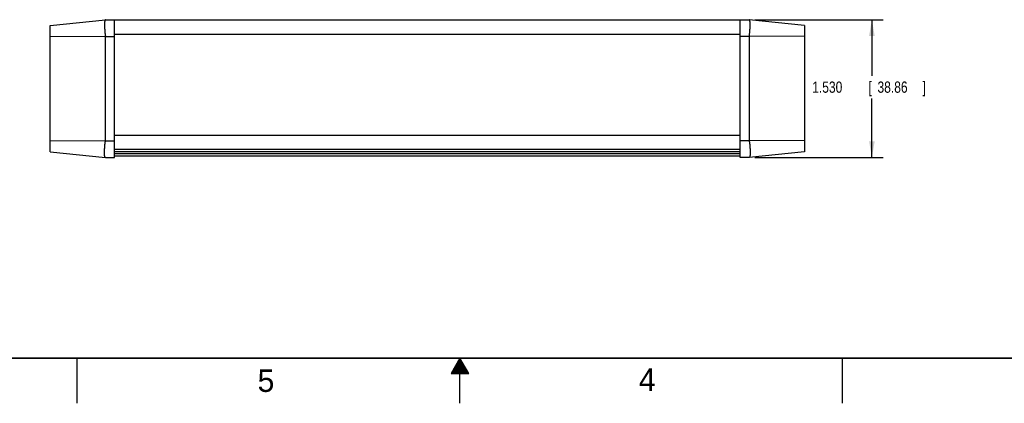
# Model space of a CAD drawing. Header units: inches. Extents: x 0 to 34, y 0 to 22.
# Tile 5 of 13: x 12.1 to 23, y 0 to 4.3. Entities that reach past the tile are written whole.
import ezdxf

# ---------------------------------------------------------------- set-up
doc = ezdxf.new("R2010")
doc.units = ezdxf.units.IN
doc.header["$LTSCALE"] = 1.87
doc.header["$MEASUREMENT"] = 0
doc.layers.get('0').update_dxf_attribs({"linetype": 'CONTINUOUS'})
doc.layers.add('DIMENSIONS', color=7, linetype='CONTINUOUS')
doc.styles.get("Standard").update_dxf_attribs({"font": 'txt', "width": 0.8})
doc.dimstyles.new('DIMSTYLE_1', dxfattribs={"dimtxt": 0.125, "dimasz": 0.18, "dimexe": 0.18, "dimexo": 0.0625, "dimgap": 0.09, "dimtad": 0, "dimtih": 1, "dimtoh": 1, "dimdec": 3, "dimzin": 4, "dimdsep": 46, "dimtxsty": 'STANDARD', "dimblk": '_FILLED', "dimblk1": '_FILLED', "dimblk2": '_FILLED', "dimcen": 0.09, "dimadec": 0, "dimazin": 0, "dimtp": 0.01, "dimtm": 0.01, "dimtfac": 1, "dimtdec": 3, "dimtofl": 0, "dimtmove": 0, "dimatfit": 3, "dimldrblk": '_FILLED', "dimfxl": 1, "dimtolj": 1, "dimtzin": 4, "dimarcsym": 0})

# ---------------------------------------------------------------- blocks, each defined once
blk = doc.blocks.new('_FILLED')
at = {"color": 0, "linetype": 'BYBLOCK'}
blk.add_solid([(0, 0), (-1, 0.174), (-1, -0.174)], dxfattribs=at)
blk = doc.blocks.new('*D8')
at = {"layer": 'DIMENSIONS', "color": 2, "linetype": 'CONTINUOUS'}
for p, q in [((20.276, 4.257), (21.701, 4.257)), ((21.576, 4.257), (21.576, 3.633)), ((21.576, 2.727), (21.576, 3.383)), ((20.276, 2.727), (21.701, 2.727))]:
    blk.add_line(p, q, dxfattribs=at)
at = {"layer": 'DIMENSIONS', "color": 2, "linetype": 'CONTINUOUS', "xscale": 0.18, "yscale": 0.18, "zscale": 0.18}
for p, rotation in [((21.576, 4.257), 90), ((21.576, 2.727), 270)]:
    blk.add_blockref('_FILLED', p, dxfattribs=dict(at, rotation=rotation))
at = {"layer": 'DIMENSIONS', "color": 2, "linetype": 'CONTINUOUS', "width": 0.8}
for s, p in [('1.530', (20.913, 3.446)), ('[', (21.538, 3.446)), ('38.86', (21.638, 3.446)), (']', (22.138, 3.446))]:
    blk.add_text(s, height=0.125, dxfattribs=at).set_placement(p)

msp = doc.modelspace()

# ---------------------------------------------------------------- linework, layer by layer
at = {"color": 7, "linetype": 'CONTINUOUS'}
for p, q in [((12.4519, 4.1918), (13.0639, 4.2568)), ((12.4519, 2.7918), (12.4519, 4.1918)), ((13.0639, 4.2568), (20.2139, 4.2568)), ((13.1639, 2.7268), (13.1639, 4.2568)), ((20.1139, 2.7268), (20.1139, 4.2568)), ((20.8259, 4.1918), (20.2139, 4.2568)), ((20.8259, 4.1918), (20.8259, 2.7918)), ((12.4519, 4.0688), (13.0636, 4.0728)), ((13.0639, 2.9138), (13.0639, 4.0698)), ((13.0639, 4.0698), (13.1639, 4.0698)), ((13.1639, 4.0958), (20.1139, 4.0958)), ((20.2139, 4.0698), (20.1139, 4.0698)), ((20.2139, 4.0698), (20.2139, 2.9138)), ((20.8259, 4.0688), (20.2141, 4.0728)), ((13.1639, 2.9758), (20.1139, 2.9758)), ((12.4519, 2.9148), (13.0636, 2.9108)), ((13.0639, 2.9138), (13.1639, 2.9138)), ((20.2139, 2.9138), (20.1139, 2.9138)), ((20.8259, 2.9148), (20.2141, 2.9108)), ((12.4519, 2.7918), (13.0639, 2.7268)), ((20.1139, 2.8148), (13.1639, 2.8148)), ((20.1139, 2.7918), (13.1639, 2.7918)), ((20.1139, 2.7668), (13.1639, 2.7668)), ((20.1139, 2.7418), (13.1639, 2.7418)), ((20.8259, 2.7918), (20.2139, 2.7268)), ((13.0639, 2.7268), (13.1639, 2.7268)), ((20.2139, 2.7268), (20.1139, 2.7268))]:
    msp.add_line(p, q, dxfattribs=at)
at = {"color": 2, "linetype": 'CONTINUOUS'}
for p, q in [((12.75, 0), (12.75, 0.5)), ((17, 0.5), (16.902, 0.3303)), ((16.9654, 0.44), (17.0347, 0.44)), ((16.9712, 0.45), (17.0289, 0.45)), ((16.9769, 0.46), (17.0231, 0.46)), ((16.9827, 0.47), (17.0173, 0.47)), ((16.9885, 0.48), (17.0116, 0.48)), ((16.9942, 0.49), (17.0058, 0.49)), ((17.098, 0.3303), (17, 0.5)), ((17, 0), (17, 0.5)), ((21.25, 0), (21.25, 0.5)), ((16.902, 0.3303), (17.098, 0.3303)), ((16.9076, 0.34), (17.0924, 0.34)), ((16.9134, 0.35), (17.0866, 0.35)), ((16.9192, 0.36), (17.0808, 0.36)), ((16.925, 0.37), (17.0751, 0.37)), ((16.9307, 0.38), (17.0693, 0.38)), ((16.9365, 0.39), (17.0635, 0.39)), ((16.9423, 0.4), (17.0578, 0.4)), ((16.9481, 0.41), (17.052, 0.41)), ((16.9538, 0.42), (17.0462, 0.42)), ((16.9596, 0.43), (17.0404, 0.43))]:
    msp.add_line(p, q, dxfattribs=at)
at = {"color": 7, "linetype": 'CONTINUOUS', "const_width": 0.02}
msp.add_lwpolyline([(0.5, 0.5), (33.5, 0.5)], dxfattribs=at)
at = {"color": 7, "linetype": 'CONTINUOUS'}
for points, knots in [([(13.0636, 4.2568), (13.0632, 4.2567), (13.0623, 4.2565), (13.0611, 4.2556), (13.06, 4.2544), (13.059, 4.2527), (13.0582, 4.2506), (13.0574, 4.2482), (13.0567, 4.2453), (13.0561, 4.242), (13.0556, 4.2383), (13.0552, 4.2342), (13.0548, 4.2297), (13.0545, 4.2248), (13.0542, 4.2196), (13.0541, 4.2141), (13.054, 4.2082), (13.0539, 4.2019), (13.054, 4.1954), (13.0541, 4.1886), (13.0543, 4.1815), (13.0545, 4.1741), (13.0548, 4.1665), (13.0552, 4.1587), (13.0556, 4.1507), (13.0562, 4.1425), (13.0568, 4.1341), (13.0575, 4.1256), (13.0583, 4.117), (13.0591, 4.1083), (13.0601, 4.0995), (13.0612, 4.0906), (13.0623, 4.0817), (13.0632, 4.0758), (13.0636, 4.0728)], [0, 0, 0, 0, 0.0070977, 0.0146302, 0.0232506, 0.0334033, 0.045338, 0.0592095, 0.0750839, 0.0930022, 0.1129675, 0.1349611, 0.1589664, 0.1849258, 0.2128114, 0.2425428, 0.2740771, 0.3073278, 0.3422237, 0.3786899, 0.4166216, 0.4559565, 0.4965687, 0.5383952, 0.5813064, 0.6252235, 0.6700337, 0.7156251, 0.7619159, 0.808768, 0.8561183, 0.9038272, 0.951829, 1, 1, 1, 1]), ([(20.2141, 4.0728), (20.2145, 4.0758), (20.2154, 4.082), (20.2166, 4.0912), (20.2177, 4.1003), (20.2187, 4.1094), (20.2196, 4.1184), (20.2204, 4.1273), (20.2211, 4.136), (20.2217, 4.1446), (20.2222, 4.153), (20.2227, 4.1613), (20.223, 4.1692), (20.2233, 4.177), (20.2235, 4.1845), (20.2237, 4.1917), (20.2238, 4.1986), (20.2238, 4.2052), (20.2237, 4.2114), (20.2236, 4.2173), (20.2233, 4.2228), (20.2231, 4.228), (20.2227, 4.2327), (20.2223, 4.2371), (20.2217, 4.241), (20.2211, 4.2445), (20.2204, 4.2476), (20.2197, 4.2503), (20.2188, 4.2525), (20.2178, 4.2542), (20.2167, 4.2556), (20.2155, 4.2565), (20.2145, 4.2567), (20.2141, 4.2568)], [0, 0, 0, 0, 0.0497233, 0.0992608, 0.1484829, 0.1973092, 0.2455928, 0.2932604, 0.340157, 0.3862044, 0.4312583, 0.4752261, 0.5179878, 0.559432, 0.5994667, 0.6379694, 0.6748698, 0.7100459, 0.7434406, 0.7749459, 0.8045099, 0.8320502, 0.857518, 0.8808633, 0.9020463, 0.9210562, 0.9378813, 0.9525642, 0.9651663, 0.975844, 0.9848563, 0.9926723, 1, 1, 1, 1]), ([(13.0636, 4.0728), (13.0637, 4.0724), (13.0638, 4.0718), (13.0638, 4.0708), (13.0639, 4.0701), (13.0639, 4.0698)], [0, 0, 0, 0, 0.3363917, 0.6691082, 1, 1, 1, 1]), ([(20.2139, 4.0698), (20.2139, 4.0701), (20.2139, 4.0708), (20.2139, 4.0718), (20.214, 4.0724), (20.2141, 4.0728)], [0, 0, 0, 0, 0.3308918, 0.6636083, 1, 1, 1, 1]), ([(13.0636, 2.7268), (13.0632, 2.7269), (13.0623, 2.7271), (13.0611, 2.728), (13.06, 2.7292), (13.059, 2.7309), (13.0582, 2.733), (13.0574, 2.7355), (13.0567, 2.7384), (13.0561, 2.7417), (13.0556, 2.7454), (13.0552, 2.7495), (13.0548, 2.7539), (13.0545, 2.7588), (13.0542, 2.764), (13.0541, 2.7696), (13.054, 2.7755), (13.0539, 2.7817), (13.054, 2.7882), (13.0541, 2.795), (13.0543, 2.8021), (13.0545, 2.8095), (13.0548, 2.8171), (13.0552, 2.8249), (13.0556, 2.8329), (13.0562, 2.8411), (13.0568, 2.8495), (13.0575, 2.858), (13.0583, 2.8666), (13.0591, 2.8753), (13.0601, 2.8841), (13.0612, 2.893), (13.0623, 2.9019), (13.0632, 2.9079), (13.0636, 2.9108)], [0, 0, 0, 0, 0.0070977, 0.0146302, 0.0232506, 0.0334033, 0.045338, 0.0592095, 0.0750839, 0.0930022, 0.1129675, 0.1349611, 0.1589664, 0.1849258, 0.2128114, 0.2425428, 0.2740771, 0.3073278, 0.3422237, 0.3786899, 0.4166216, 0.4559565, 0.4965687, 0.5383952, 0.5813064, 0.6252235, 0.6700337, 0.7156251, 0.7619159, 0.808768, 0.8561183, 0.9038272, 0.951829, 1, 1, 1, 1]), ([(13.0636, 2.9108), (13.0637, 2.9112), (13.0638, 2.9118), (13.0638, 2.9128), (13.0639, 2.9135), (13.0639, 2.9138)], [0, 0, 0, 0, 0.3363917, 0.6691082, 1, 1, 1, 1]), ([(20.2139, 2.9138), (20.2139, 2.9135), (20.2139, 2.9128), (20.2139, 2.9118), (20.214, 2.9112), (20.2141, 2.9108)], [0, 0, 0, 0, 0.3308918, 0.6636083, 1, 1, 1, 1]), ([(20.2141, 2.9108), (20.2145, 2.9078), (20.2154, 2.9016), (20.2166, 2.8924), (20.2177, 2.8833), (20.2187, 2.8742), (20.2196, 2.8652), (20.2204, 2.8563), (20.2211, 2.8476), (20.2217, 2.839), (20.2222, 2.8306), (20.2227, 2.8224), (20.223, 2.8144), (20.2233, 2.8066), (20.2235, 2.7991), (20.2237, 2.7919), (20.2238, 2.785), (20.2238, 2.7784), (20.2237, 2.7722), (20.2236, 2.7663), (20.2233, 2.7608), (20.2231, 2.7556), (20.2227, 2.7509), (20.2223, 2.7465), (20.2217, 2.7426), (20.2211, 2.7391), (20.2204, 2.736), (20.2197, 2.7334), (20.2188, 2.7311), (20.2178, 2.7294), (20.2167, 2.728), (20.2155, 2.7271), (20.2145, 2.7269), (20.2141, 2.7268)], [0, 0, 0, 0, 0.0497233, 0.0992608, 0.1484829, 0.1973092, 0.2455928, 0.2932604, 0.340157, 0.3862044, 0.4312583, 0.4752261, 0.5179878, 0.559432, 0.5994667, 0.6379694, 0.6748698, 0.7100459, 0.7434406, 0.7749459, 0.8045099, 0.8320502, 0.857518, 0.8808633, 0.9020463, 0.9210562, 0.9378813, 0.9525642, 0.9651663, 0.975844, 0.9848563, 0.9926723, 1, 1, 1, 1])]:
    msp.add_open_spline(points, degree=3, knots=knots, dxfattribs=at)

# ---------------------------------------------------------------- texts
at = {"color": 2, "linetype": 'CONTINUOUS'}
for s, p in [('5', (14.754, 0.1262)), ('4', (18.9884, 0.1369))]:
    msp.add_text(s, height=0.25, dxfattribs=at).set_placement(p)

# ---------------------------------------------------------------- dimensions: what is measured, and where the dimension line sits
at = {"layer": 'DIMENSIONS', "color": 2, "linetype": 'CONTINUOUS'}
dim = msp.add_linear_dim(base=(21.5759, 4.2568), p1=(20.2764, 2.7268), p2=(20.2764, 4.2568), angle=90, dimstyle='DIMSTYLE_1', dxfattribs=at)
dim.commit()
dim.dimension.update_dxf_attribs({"geometry": '*D8', "text_midpoint": (21.5759, 3.508), "dimtype": 160})

doc.saveas('drawing.dxf')
